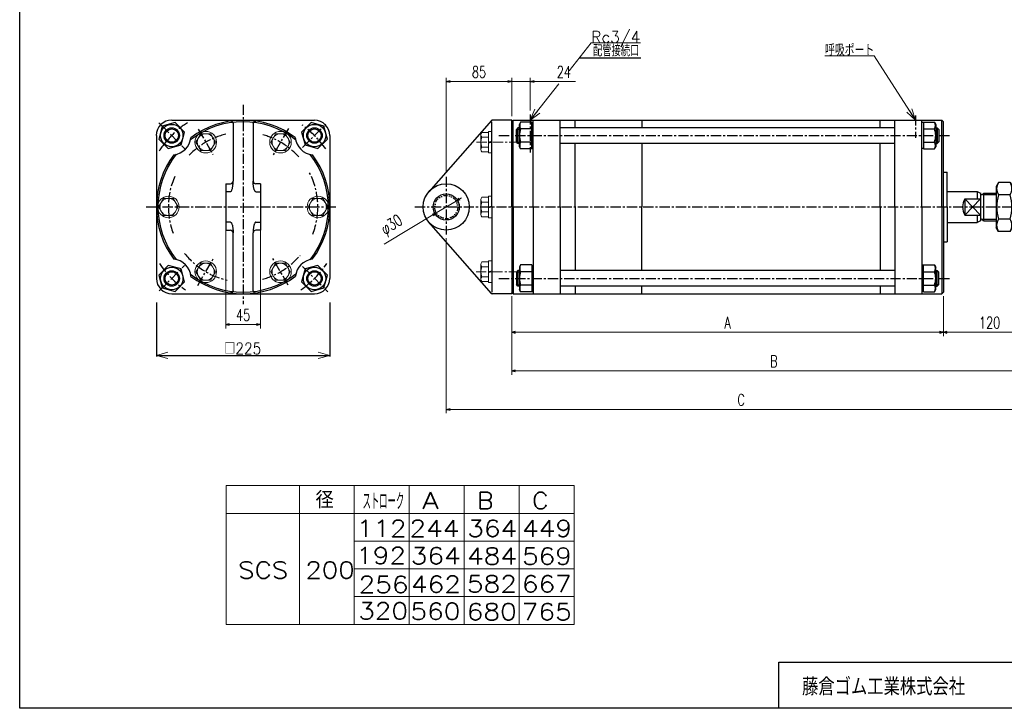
# Model space of a CAD drawing. Header units: millimetres. Extents: x -985 to 985, y -705 to 705.
# Tile 1 of 3: x -985 to 292, y -674 to 219. Entities that reach past the tile are written whole.
import ezdxf
from ezdxf.enums import TextEntityAlignment as Align

# ---------------------------------------------------------------- set-up
doc = ezdxf.new("R2010")
doc.units = ezdxf.units.MM
doc.header["$LTSCALE"] = 0.416667
doc.linetypes.add('CENTER', pattern=[50.8, 31.75, -6.35, 6.35, -6.35])
doc.linetypes.add('DIVIDE', pattern=[31.75, 12.7, -6.35, 0, -6.35, 0, -6.35])
doc.layers.add('ZUWAKU', color=7, linetype='Continuous')
doc.styles.add('dcStyle0', font='txt.shx', dxfattribs={"width": 0.714286, "bigfont": 'bigfont'})
doc.dimstyles.new('DaDimDiametricStyle', dxfattribs={"dimtxt": 15, "dimasz": 5.000003, "dimexe": 1.666667, "dimexo": 1.666667, "dimgap": 5, "dimtad": 3, "dimdsep": 46, "dimtxsty": 'dcStyle0', "dimblk1": 'OPEN30', "dimblk2": 'OPEN30', "dimsah": 1, "dimcen": 0.09, "dimclrd": 4, "dimclre": 4, "dimclrt": 4, "dimadec": 0, "dimazin": 2, "dimtfac": 1, "dimtdec": 4, "dimtmove": 0, "dimatfit": 0, "dimfxl": 1, "dimarcsym": 0})
doc.dimstyles.new('DaDimRotatedStyle', dxfattribs={"dimtxt": 15, "dimasz": 5.000003, "dimexe": 5, "dimexo": 1.666667, "dimgap": 5, "dimtad": 3, "dimdsep": 46, "dimtxsty": 'dcStyle0', "dimblk1": 'OPEN30', "dimblk2": 'OPEN30', "dimsah": 1, "dimcen": 0.09, "dimclrd": 4, "dimclre": 4, "dimclrt": 4, "dimadec": 0, "dimazin": 2, "dimtfac": 1, "dimtdec": 4, "dimtmove": 0, "dimatfit": 0, "dimfxl": 1, "dimarcsym": 0})

# ---------------------------------------------------------------- blocks, each defined once
blk = doc.blocks.new('DC_GROUP_Φ200_3')
at = {"color": 4, "linetype": 'Continuous', "lineweight": 18}
for p, q in [((-807.6, -216.4), (-792.6, -212.3)), ((-792.6, -220.4), (-807.6, -216.4)), ((-807.6, -216.4), (-792.6, -216.4))]:
    blk.add_line(p, q, dxfattribs=at)
blk = doc.blocks.new('DC_GROUP_Φ200_4')
at = {"color": 4, "linetype": 'Continuous', "lineweight": 18}
for p, q in [((-597.6, -212.3), (-582.6, -216.4)), ((-582.6, -216.4), (-597.6, -220.4)), ((-582.6, -216.4), (-597.6, -216.4))]:
    blk.add_line(p, q, dxfattribs=at)
blk = doc.blocks.new('DC_GROUP_Φ200_7')
at = {"color": 4, "linetype": 'Continuous', "lineweight": 18}
for p, q in [((-322.6, 88.6), (-316.5, 102.8)), ((-322.6, 88.6), (-313.4, 100.3)), ((-310.2, 97.9), (-322.6, 88.6))]:
    blk.add_line(p, q, dxfattribs=at)
blk = doc.blocks.new('DC_GROUP_Φ200_8')
at = {"color": 4, "linetype": 'Continuous', "lineweight": 25}
for p, q in [((-800, 81), (-804.5, 64.2)), ((-783.3, 85.4), (-800, 81)), ((-771, 73.2), (-783.3, 85.4)), ((-804.5, 64.2), (-792.2, 52)), ((-775.5, 56.5), (-771, 73.2)), ((-792.2, 52), (-775.5, 56.5))]:
    blk.add_line(p, q, dxfattribs=at)
for radius in [14.5, 10, 8.65]:
    blk.add_circle((-787.7, 68.7), radius, dxfattribs=at)
blk = doc.blocks.new('DC_GROUP_Φ200_9')
at = {"color": 4, "linetype": 'Continuous', "lineweight": 25}
for p, q in [((-598, -99.8), (-614.7, -104.3)), ((-585.8, -112.1), (-598, -99.8)), ((-614.7, -104.3), (-619.2, -121)), ((-590.2, -128.8), (-585.8, -112.1)), ((-619.2, -121), (-607, -133.3)), ((-607, -133.3), (-590.2, -128.8))]:
    blk.add_line(p, q, dxfattribs=at)
for radius in [14.5, 10, 8.65]:
    blk.add_circle((-602.5, -116.6), radius, dxfattribs=at)
blk = doc.blocks.new('DC_GROUP_Φ200_10')
at = {"color": 4, "linetype": 'Continuous', "lineweight": 25}
for p, q in [((-607, 85.4), (-619.2, 73.2)), ((-590.2, 81), (-607, 85.4)), ((-585.8, 64.2), (-590.2, 81)), ((-619.2, 73.2), (-614.7, 56.5)), ((-598, 52), (-585.8, 64.2)), ((-614.7, 56.5), (-598, 52))]:
    blk.add_line(p, q, dxfattribs=at)
for radius in [14.5, 10, 8.65]:
    blk.add_circle((-602.5, 68.7), radius, dxfattribs=at)
blk = doc.blocks.new('DC_GROUP_Φ200_11')
at = {"color": 4, "linetype": 'Continuous', "lineweight": 25}
for p, q in [((-792.2, -99.8), (-804.5, -112.1)), ((-775.5, -104.3), (-792.2, -99.8)), ((-804.5, -112.1), (-800, -128.8)), ((-771, -121), (-775.5, -104.3)), ((-783.3, -133.3), (-771, -121)), ((-800, -128.8), (-783.3, -133.3))]:
    blk.add_line(p, q, dxfattribs=at)
for radius in [14.5, 10, 8.65]:
    blk.add_circle((-787.7, -116.6), radius, dxfattribs=at)
blk = doc.blocks.new('DC_GROUP_Φ200_12')
at = {"color": 4, "linetype": 'Continuous', "lineweight": 25}
for p, q in [((-335.1, -99.1), (-336.7, -101.9)), ((-336.7, -101.9), (-336.7, -130.9)), ((-320.7, -99.1), (-335.1, -99.1)), ((-320.7, -99.1), (-320.7, -133.7)), ((-320.7, -99.5), (-320.7, -133.3)), ((-320.7, -99.5), (-318.6, -99.5)), ((-320.7, -107.8), (-335.1, -107.8)), ((-320.7, -125.1), (-335.1, -125.1)), ((-335.1, -133.7), (-336.7, -130.9)), ((-320.7, -133.7), (-335.1, -133.7)), ((-320.7, -133.3), (-318.6, -133.3))]:
    blk.add_line(p, q, dxfattribs=at)
for centre, radius, start, end in [((-327.6, -103.4), 8.66, 150, 210), ((-312.9, -116.4), 23.8, 158.7017, 201.2983), ((-327.6, -129.4), 8.66, 150, 210)]:
    blk.add_arc(centre, radius, start, end, dxfattribs=at)
blk = doc.blocks.new('DC_GROUP_Φ200_13')
at = {"color": 4, "linetype": 'Continuous', "lineweight": 25}
for p, q in [((187.5, -99.5), (185.4, -99.5)), ((187.5, -133.7), (187.5, -99.1)), ((187.5, -99.1), (201.8, -99.1)), ((187.5, -133.3), (187.5, -99.5)), ((201.8, -99.1), (203.5, -101.9)), ((203.5, -130.9), (203.5, -101.9)), ((187.5, -107.8), (201.8, -107.8)), ((187.5, -125.1), (201.8, -125.1)), ((187.5, -133.3), (185.4, -133.3)), ((187.5, -133.7), (201.8, -133.7)), ((201.8, -133.7), (203.5, -130.9))]:
    blk.add_line(p, q, dxfattribs=at)
for centre, radius, start, end in [((194.3, -103.4), 8.66, 330, 30), ((179.6, -116.4), 23.8, 338.7017, 21.2983), ((194.3, -129.4), 8.66, 330, 30)]:
    blk.add_arc(centre, radius, start, end, dxfattribs=at)
blk = doc.blocks.new('DC_GROUP_Φ200_14')
at = {"color": 4, "linetype": 'Continuous', "lineweight": 25}
for p, q in [((285, 7.8), (281.9, 2.6)), ((281.9, 2.6), (281.9, -50.4)), ((299.9, 7.8), (285, 7.8)), ((299.9, 7.8), (302.9, 2.6)), ((302.9, 2.6), (302.9, -50.4)), ((299.9, -8), (285, -8)), ((285, -55.7), (281.9, -50.4)), ((299.9, -39.8), (285, -39.8)), ((299.9, -55.7), (302.9, -50.4)), ((299.9, -55.7), (285, -55.7))]:
    blk.add_line(p, q, dxfattribs=at)
for centre, radius, start, end in [((296.6, -0.1), 14.1, 145.6111, 214.3889), ((288.3, -0.1), 14.1, 325.6111, 34.3889), ((335.1, -23.9), 52.5, 162.4111, 197.5889), ((249.8, -23.9), 52.5, 342.4111, 17.5889), ((296.6, -47.7), 14.1, 145.6111, 214.3889), ((288.3, -47.7), 14.1, 325.6111, 34.3889)]:
    blk.add_arc(centre, radius, start, end, dxfattribs=at)
blk = doc.blocks.new('DC_GROUP_Φ200_15')
at = {"color": 4, "linetype": 'Continuous', "lineweight": 25}
for p, q in [((-335.1, 85.9), (-336.7, 83.1)), ((-336.7, 54.1), (-336.7, 83.1)), ((-320.7, 85.9), (-335.1, 85.9)), ((-320.7, 77.2), (-335.1, 77.2)), ((-320.7, 51.3), (-320.7, 85.9)), ((-320.7, 51.7), (-320.7, 85.5)), ((-320.7, 85.5), (-318.6, 85.5)), ((-335.1, 51.3), (-336.7, 54.1)), ((-320.7, 59.9), (-335.1, 59.9)), ((-320.7, 51.3), (-335.1, 51.3)), ((-320.7, 51.7), (-318.6, 51.7))]:
    blk.add_line(p, q, dxfattribs=at)
for centre, radius, start, end in [((-312.9, 68.6), 23.8, 158.7017, 201.2983), ((-327.6, 81.6), 8.66, 150, 210), ((-327.6, 55.6), 8.66, 150, 210)]:
    blk.add_arc(centre, radius, start, end, dxfattribs=at)
blk = doc.blocks.new('DC_GROUP_Φ200_16')
at = {"color": 4, "linetype": 'Continuous', "lineweight": 25}
for p, q in [((187.5, 85.5), (185.4, 85.5)), ((187.5, 85.9), (187.5, 51.3)), ((187.5, 85.9), (201.8, 85.9)), ((187.5, 85.5), (187.5, 51.7)), ((187.5, 77.2), (201.8, 77.2)), ((201.8, 85.9), (203.5, 83.1)), ((203.5, 83.1), (203.5, 54.1)), ((187.5, 51.7), (185.4, 51.7)), ((187.5, 59.9), (201.8, 59.9)), ((187.5, 51.3), (201.8, 51.3)), ((201.8, 51.3), (203.5, 54.1))]:
    blk.add_line(p, q, dxfattribs=at)
for centre, radius, start, end in [((194.3, 81.6), 8.66, 330, 30), ((179.6, 68.6), 23.8, 338.7017, 21.2983), ((194.3, 55.6), 8.66, 330, 30)]:
    blk.add_arc(centre, radius, start, end, dxfattribs=at)
blk = doc.blocks.new('DC_GROUP_Φ200_21')
at = {"color": 4, "linetype": 'Continuous', "lineweight": 25}
for p, q in [((-800, 81), (-804.5, 64.2)), ((-783.3, 85.4), (-800, 81)), ((-771, 73.2), (-783.3, 85.4)), ((-804.5, 64.2), (-792.2, 52)), ((-775.5, 56.5), (-771, 73.2)), ((-792.2, 52), (-775.5, 56.5))]:
    blk.add_line(p, q, dxfattribs=at)
for radius in [14.5, 10, 8.65]:
    blk.add_circle((-787.7, 68.7), radius, dxfattribs=at)
blk = doc.blocks.new('DC_GROUP_Φ200_22')
at = {"color": 4, "linetype": 'Continuous', "lineweight": 25}
for p, q in [((-607, 85.4), (-619.2, 73.2)), ((-590.2, 81), (-607, 85.4)), ((-585.8, 64.2), (-590.2, 81)), ((-619.2, 73.2), (-614.7, 56.5)), ((-598, 52), (-585.8, 64.2)), ((-614.7, 56.5), (-598, 52))]:
    blk.add_line(p, q, dxfattribs=at)
for radius in [14.5, 10, 8.65]:
    blk.add_circle((-602.5, 68.7), radius, dxfattribs=at)
blk = doc.blocks.new('DC_GROUP_Φ200_23')
at = {"color": 4, "linetype": 'Continuous', "lineweight": 25}
for p, q in [((-598, -99.8), (-614.7, -104.3)), ((-585.8, -112.1), (-598, -99.8)), ((-614.7, -104.3), (-619.2, -121)), ((-590.2, -128.8), (-585.8, -112.1)), ((-619.2, -121), (-607, -133.3)), ((-607, -133.3), (-590.2, -128.8))]:
    blk.add_line(p, q, dxfattribs=at)
for radius in [14.5, 10, 8.65]:
    blk.add_circle((-602.5, -116.6), radius, dxfattribs=at)
blk = doc.blocks.new('DC_GROUP_Φ200_24')
at = {"color": 4, "linetype": 'Continuous', "lineweight": 25}
for p, q in [((-792.2, -99.8), (-804.5, -112.1)), ((-775.5, -104.3), (-792.2, -99.8)), ((-804.5, -112.1), (-800, -128.8)), ((-771, -121), (-775.5, -104.3)), ((-783.3, -133.3), (-771, -121)), ((-800, -128.8), (-783.3, -133.3))]:
    blk.add_line(p, q, dxfattribs=at)
for radius in [14.5, 10, 8.65]:
    blk.add_circle((-787.7, -116.6), radius, dxfattribs=at)
blk = doc.blocks.new('DC_GROUP_Φ200_56')
at = {"color": 4, "linetype": 'Continuous', "lineweight": 18}
for p, q in [((172.6, 103.4), (177.4, 88.6)), ((177.4, 88.6), (165.9, 99)), ((177.4, 88.6), (169.3, 101.2))]:
    blk.add_line(p, q, dxfattribs=at)
blk = doc.blocks.new('DC_GROUP_Φ200_55')
at = {"color": 4, "linetype": 'Continuous', "lineweight": 13}
for p, q in [((123.8, 172.1), (59.8, 172.1)), ((177.4, 88.6), (123.8, 172.1))]:
    blk.add_line(p, q, dxfattribs=at)
at = {"linetype": 'Continuous'}
blk.add_blockref('DC_GROUP_Φ200_56', (0, 0), dxfattribs=at)
at = {"color": 4, "style": 'dcStyle0', "width": 0.708333}
blk.add_text('呼吸ポート', height=15, dxfattribs=at).set_placement((59.8, 172.1), (123.6, 172.1), align=Align.FIT)
blk = doc.blocks.new('DC_GROUP_Φ200_57')
at = {"color": 4, "linetype": 'Continuous', "lineweight": 25}
for p, q in [((-709.1, -0.1), (-708.9, 0.8)), ((-708.9, 0.8), (-708.8, 1.7)), ((-708.8, 1.7), (-708.6, 2.7)), ((-708.6, 2.7), (-708.4, 3.8)), ((-708.4, 3.8), (-708.3, 4.9)), ((-708.3, 4.9), (-708.2, 6)), ((-708.2, 7.2), (-708.1, 8.4)), ((-708.2, 6), (-708.2, 7.2)), ((-708.1, 8.4), (-708.1, 9.6)), ((-711.6, -4.1), (-711.3, -4.1)), ((-711.3, -4.1), (-711, -3.9)), ((-711, -3.9), (-710.7, -3.6)), ((-710.7, -3.6), (-710.4, -3.3)), ((-710.4, -3.3), (-710.1, -2.8)), ((-710.1, -2.8), (-709.9, -2.3)), ((-709.9, -2.3), (-709.6, -1.6)), ((-709.6, -1.6), (-709.4, -0.9)), ((-709.4, -0.9), (-709.1, -0.1))]:
    blk.add_line(p, q, dxfattribs=at)
blk = doc.blocks.new('DC_GROUP_Φ200_58')
at = {"color": 4, "linetype": 'Continuous', "lineweight": 25}
for p, q in [((-711.4, 87.4), (-711.6, 87.4)), ((-711.1, 87.4), (-711.4, 87.4)), ((-710.8, 87.4), (-711.1, 87.4)), ((-710.6, 87.3), (-710.8, 87.4)), ((-710.3, 87.2), (-710.6, 87.3)), ((-710, 87.1), (-710.3, 87.2)), ((-709.8, 87), (-710, 87.1)), ((-709.6, 86.9), (-709.8, 87)), ((-709.3, 86.7), (-709.6, 86.9)), ((-709.1, 86.6), (-709.3, 86.7)), ((-708.9, 86.4), (-709.1, 86.6)), ((-708.8, 86.1), (-708.9, 86.4)), ((-708.6, 85.9), (-708.8, 86.1)), ((-708.5, 85.7), (-708.6, 85.9)), ((-708.3, 85.4), (-708.5, 85.7)), ((-708.2, 85.1), (-708.3, 85.4)), ((-708.2, 84.9), (-708.2, 85.1)), ((-708.1, 84.6), (-708.2, 84.9))]:
    blk.add_line(p, q, dxfattribs=at)
blk = doc.blocks.new('DC_GROUP_Φ200_59')
at = {"color": 4, "linetype": 'Continuous', "lineweight": 25}
for p, q in [((-711.6, -43.7), (-711.3, -43.8)), ((-711.3, -43.8), (-711, -43.9)), ((-711, -43.9), (-710.7, -44.2)), ((-710.7, -44.2), (-710.4, -44.6)), ((-710.4, -44.6), (-710.1, -45)), ((-710.1, -45), (-709.9, -45.6)), ((-709.9, -45.6), (-709.6, -46.2)), ((-709.6, -46.2), (-709.4, -46.9)), ((-709.4, -46.9), (-709.1, -47.7)), ((-709.1, -47.7), (-708.9, -48.6)), ((-708.9, -48.6), (-708.8, -49.6)), ((-708.8, -49.6), (-708.6, -50.6)), ((-708.6, -50.6), (-708.4, -51.6)), ((-708.4, -51.6), (-708.3, -52.7)), ((-708.3, -52.7), (-708.2, -53.9)), ((-708.2, -53.9), (-708.2, -55)), ((-708.2, -55), (-708.1, -56.2)), ((-708.1, -56.2), (-708.1, -57.4))]:
    blk.add_line(p, q, dxfattribs=at)
blk = doc.blocks.new('DC_GROUP_Φ200_60')
at = {"color": 4, "linetype": 'Continuous', "lineweight": 25}
for p, q in [((-711.4, -135.2), (-711.6, -135.2)), ((-711.1, -135.2), (-711.4, -135.2)), ((-710.8, -135.2), (-711.1, -135.2)), ((-710.6, -135.2), (-710.8, -135.2)), ((-710.3, -135.1), (-710.6, -135.2)), ((-710, -135), (-710.3, -135.1)), ((-709.8, -134.9), (-710, -135)), ((-709.6, -134.7), (-709.8, -134.9)), ((-709.3, -134.6), (-709.6, -134.7)), ((-709.1, -134.4), (-709.3, -134.6)), ((-708.9, -134.2), (-709.1, -134.4)), ((-708.8, -134), (-708.9, -134.2)), ((-708.6, -133.8), (-708.8, -134)), ((-708.5, -133.5), (-708.6, -133.8)), ((-708.3, -133.3), (-708.5, -133.5)), ((-708.2, -133), (-708.3, -133.3)), ((-708.1, -132.4), (-708.2, -132.7)), ((-708.2, -132.7), (-708.2, -133))]:
    blk.add_line(p, q, dxfattribs=at)
blk = doc.blocks.new('DC_GROUP_Φ200_61')
at = {"color": 4, "linetype": 'Continuous', "lineweight": 25}
for p, q in [((-682.1, 8.4), (-682.1, 9.6)), ((-682.1, 7.2), (-682.1, 8.4)), ((-682, 6), (-682.1, 7.2)), ((-681.9, 4.9), (-682, 6)), ((-681.8, 3.8), (-681.9, 4.9)), ((-681.6, 2.7), (-681.8, 3.8)), ((-681.5, 1.7), (-681.6, 2.7)), ((-681.3, 0.8), (-681.5, 1.7)), ((-681.1, -0.1), (-681.3, 0.8)), ((-680.9, -0.9), (-681.1, -0.1)), ((-680.6, -1.6), (-680.9, -0.9)), ((-680.4, -2.3), (-680.6, -1.6)), ((-680.1, -2.8), (-680.4, -2.3)), ((-679.8, -3.3), (-680.1, -2.8)), ((-679.5, -3.6), (-679.8, -3.3)), ((-679.2, -3.9), (-679.5, -3.6)), ((-678.9, -4.1), (-679.2, -3.9)), ((-678.6, -4.1), (-678.9, -4.1))]:
    blk.add_line(p, q, dxfattribs=at)
blk = doc.blocks.new('DC_GROUP_Φ200_62')
at = {"color": 4, "linetype": 'Continuous', "lineweight": 25}
for p, q in [((-682.1, 84.9), (-682, 85.1)), ((-682.1, 84.6), (-682.1, 84.9)), ((-682, 85.1), (-681.9, 85.4)), ((-681.9, 85.4), (-681.8, 85.7)), ((-681.8, 85.7), (-681.6, 85.9)), ((-681.6, 85.9), (-681.5, 86.1)), ((-681.5, 86.1), (-681.3, 86.4)), ((-681.3, 86.4), (-681.1, 86.6)), ((-681.1, 86.6), (-680.9, 86.7)), ((-680.9, 86.7), (-680.7, 86.9)), ((-680.7, 86.9), (-680.4, 87)), ((-680.4, 87), (-680.2, 87.1)), ((-680.2, 87.1), (-679.9, 87.2)), ((-679.9, 87.2), (-679.7, 87.3)), ((-679.7, 87.3), (-679.4, 87.4)), ((-679.4, 87.4), (-679.2, 87.4)), ((-679.2, 87.4), (-678.9, 87.4)), ((-678.9, 87.4), (-678.6, 87.4))]:
    blk.add_line(p, q, dxfattribs=at)
blk = doc.blocks.new('DC_GROUP_Φ200_63')
at = {"color": 4, "linetype": 'Continuous', "lineweight": 25}
for p, q in [((-681.6, -50.6), (-681.8, -51.6)), ((-681.5, -49.6), (-681.6, -50.6)), ((-681.3, -48.6), (-681.5, -49.6)), ((-681.1, -47.7), (-681.3, -48.6)), ((-680.9, -46.9), (-681.1, -47.7)), ((-680.6, -46.2), (-680.9, -46.9)), ((-680.4, -45.6), (-680.6, -46.2)), ((-680.1, -45), (-680.4, -45.6)), ((-679.8, -44.6), (-680.1, -45)), ((-679.5, -44.2), (-679.8, -44.6)), ((-679.2, -43.9), (-679.5, -44.2)), ((-678.9, -43.8), (-679.2, -43.9)), ((-678.6, -43.7), (-678.9, -43.8)), ((-682, -53.9), (-682.1, -55)), ((-682.1, -55), (-682.1, -56.2)), ((-682.1, -56.2), (-682.1, -57.4)), ((-681.9, -52.7), (-682, -53.9)), ((-681.8, -51.6), (-681.9, -52.7))]:
    blk.add_line(p, q, dxfattribs=at)
blk = doc.blocks.new('DC_GROUP_Φ200_64')
at = {"color": 4, "linetype": 'Continuous', "lineweight": 25}
for p, q in [((-682.1, -132.4), (-682.1, -132.7)), ((-682.1, -132.7), (-682, -133)), ((-682, -133), (-681.9, -133.3)), ((-681.9, -133.3), (-681.8, -133.5)), ((-681.8, -133.5), (-681.6, -133.8)), ((-681.6, -133.8), (-681.5, -134)), ((-681.5, -134), (-681.3, -134.2)), ((-681.3, -134.2), (-681.1, -134.4)), ((-681.1, -134.4), (-680.9, -134.6)), ((-680.9, -134.6), (-680.7, -134.7)), ((-680.7, -134.7), (-680.4, -134.9)), ((-680.4, -134.9), (-680.2, -135)), ((-680.2, -135), (-679.9, -135.1)), ((-679.9, -135.1), (-679.7, -135.2)), ((-679.7, -135.2), (-679.4, -135.2)), ((-679.4, -135.2), (-679.2, -135.2)), ((-679.2, -135.2), (-678.9, -135.2)), ((-678.9, -135.2), (-678.6, -135.2))]:
    blk.add_line(p, q, dxfattribs=at)
blk = doc.blocks.new('DC_GROUP_Φ200_65')
at = {"color": 4, "linetype": 'Continuous', "lineweight": 13}
for p, q in [((-750, 71.1), (-756.3, 60.1)), ((-737.3, 71.1), (-750, 71.1)), ((-730.9, 60.1), (-737.3, 71.1)), ((-756.3, 60.1), (-750, 49.1)), ((-737.3, 49.1), (-730.9, 60.1)), ((-750, 49.1), (-737.3, 49.1))]:
    blk.add_line(p, q, dxfattribs=at)
for radius in [14, 11]:
    blk.add_circle((-743.6, 60.1), radius, dxfattribs=at)
blk = doc.blocks.new('DC_GROUP_Φ200_66')
at = {"color": 4, "linetype": 'Continuous', "lineweight": 13}
for p, q in [((-798.5, -12.9), (-804.8, -23.9)), ((-804.8, -23.9), (-798.5, -34.9)), ((-785.8, -12.9), (-798.5, -12.9)), ((-779.4, -23.9), (-785.8, -12.9)), ((-785.8, -34.9), (-779.4, -23.9)), ((-798.5, -34.9), (-785.8, -34.9))]:
    blk.add_line(p, q, dxfattribs=at)
for radius in [14, 11]:
    blk.add_circle((-792.1, -23.9), radius, dxfattribs=at)
blk = doc.blocks.new('DC_GROUP_Φ200_67')
at = {"color": 4, "linetype": 'Continuous', "lineweight": 13}
for p, q in [((-604.5, -12.9), (-610.8, -23.9)), ((-610.8, -23.9), (-604.5, -34.9)), ((-591.8, -12.9), (-604.5, -12.9)), ((-585.4, -23.9), (-591.8, -12.9)), ((-591.8, -34.9), (-585.4, -23.9)), ((-604.5, -34.9), (-591.8, -34.9))]:
    blk.add_line(p, q, dxfattribs=at)
for radius in [14, 11]:
    blk.add_circle((-598.1, -23.9), radius, dxfattribs=at)
blk = doc.blocks.new('DC_GROUP_Φ200_68')
at = {"color": 4, "linetype": 'Continuous', "lineweight": 13}
for p, q in [((-653, 71.1), (-659.3, 60.1)), ((-640.3, 71.1), (-653, 71.1)), ((-633.9, 60.1), (-640.3, 71.1)), ((-659.3, 60.1), (-653, 49.1)), ((-640.3, 49.1), (-633.9, 60.1)), ((-653, 49.1), (-640.3, 49.1))]:
    blk.add_line(p, q, dxfattribs=at)
for radius in [14, 11]:
    blk.add_circle((-646.6, 60.1), radius, dxfattribs=at)
blk = doc.blocks.new('DC_GROUP_Φ200_69')
at = {"color": 4, "linetype": 'Continuous', "lineweight": 13}
for p, q in [((-750, -96.9), (-756.3, -107.9)), ((-737.3, -96.9), (-750, -96.9)), ((-730.9, -107.9), (-737.3, -96.9)), ((-756.3, -107.9), (-750, -118.9)), ((-737.3, -118.9), (-730.9, -107.9)), ((-750, -118.9), (-737.3, -118.9))]:
    blk.add_line(p, q, dxfattribs=at)
for radius in [14, 11]:
    blk.add_circle((-743.6, -107.9), radius, dxfattribs=at)
blk = doc.blocks.new('DC_GROUP_Φ200_70')
at = {"color": 4, "linetype": 'Continuous', "lineweight": 13}
for p, q in [((-653, -96.9), (-659.3, -107.9)), ((-640.3, -96.9), (-653, -96.9)), ((-633.9, -107.9), (-640.3, -96.9)), ((-659.3, -107.9), (-653, -118.9)), ((-640.3, -118.9), (-633.9, -107.9)), ((-653, -118.9), (-640.3, -118.9))]:
    blk.add_line(p, q, dxfattribs=at)
for radius in [14, 11]:
    blk.add_circle((-646.6, -107.9), radius, dxfattribs=at)
blk = doc.blocks.new('DC_GROUP_Φ200_71')
at = {"color": 4, "linetype": 'Continuous', "lineweight": 13}
for p, q in [((-376.6, -11.2), (-385.4, -11.2)), ((-372.6, -9.9), (-376.6, -9.9)), ((-376.6, -9.9), (-376.6, -37.9)), ((-372.6, -9.9), (-372.6, -37.9)), ((-386.6, -14.4), (-386.6, -33.5)), ((-376.6, -17.6), (-385.4, -17.6)), ((-376.6, -23.9), (-372.6, -22.9)), ((-376.6, -25), (-372.6, -23.9)), ((-376.6, -30.3), (-385.4, -30.3)), ((-376.6, -36.6), (-385.4, -36.6)), ((-372.6, -37.9), (-376.6, -37.9))]:
    blk.add_line(p, q, dxfattribs=at)
for centre, radius, start, end in [((-382, -14.4), 4.6, 136.3665, 223.6335), ((-370.1, -23.9), 16.5, 157.363, 202.637), ((-382, -33.5), 4.6, 136.3665, 223.6335)]:
    blk.add_arc(centre, radius, start, end, dxfattribs=at)
blk = doc.blocks.new('DC_GROUP_Φ200_72')
at = {"color": 4, "linetype": 'Continuous', "lineweight": 13}
for p, q in [((-386.6, -98.4), (-386.6, -117.5)), ((-376.6, -95.2), (-385.4, -95.2)), ((-376.6, -101.6), (-385.4, -101.6)), ((-372.6, -93.9), (-376.6, -93.9)), ((-376.6, -93.9), (-376.6, -121.9)), ((-372.6, -93.9), (-372.6, -121.9)), ((-376.6, -114.3), (-385.4, -114.3)), ((-376.6, -107.9), (-372.6, -106.9)), ((-376.6, -109), (-372.6, -107.9)), ((-376.6, -120.6), (-385.4, -120.6)), ((-372.6, -121.9), (-376.6, -121.9))]:
    blk.add_line(p, q, dxfattribs=at)
for centre, radius, start, end in [((-382, -98.4), 4.6, 136.3665, 223.6335), ((-370.1, -107.9), 16.5, 157.363, 202.637), ((-382, -117.5), 4.6, 136.3665, 223.6335)]:
    blk.add_arc(centre, radius, start, end, dxfattribs=at)
blk = doc.blocks.new('DC_GROUP_Φ200_73')
at = {"color": 4, "linetype": 'Continuous', "lineweight": 13}
for p, q in [((-386.6, 69.6), (-386.6, 50.6)), ((-376.6, 72.8), (-385.4, 72.8)), ((-376.6, 66.4), (-385.4, 66.4)), ((-372.6, 74.1), (-376.6, 74.1)), ((-376.6, 74.1), (-376.6, 46.1)), ((-372.6, 74.1), (-372.6, 46.1)), ((-376.6, 53.7), (-385.4, 53.7)), ((-376.6, 60.1), (-372.6, 61.2)), ((-376.6, 59), (-372.6, 60.1)), ((-376.6, 47.4), (-385.4, 47.4)), ((-372.6, 46.1), (-376.6, 46.1))]:
    blk.add_line(p, q, dxfattribs=at)
for centre, radius, start, end in [((-382, 69.6), 4.6, 136.3665, 223.6335), ((-370.1, 60.1), 16.5, 157.363, 202.637), ((-382, 50.6), 4.6, 136.3665, 223.6335)]:
    blk.add_arc(centre, radius, start, end, dxfattribs=at)
blk = doc.blocks.new('_OPEN30')
at = {"color": 0, "linetype": 'ByBlock', "lineweight": -2}
for p, q in [((-1, 0.267949), (0, 0)), ((0, 0), (-1, -0.267949)), ((0, 0), (-1, 0))]:
    blk.add_line(p, q, dxfattribs=at)
blk = doc.blocks.new('*D79')
at = {"color": 4, "linetype": 'Continuous', "lineweight": 13}
for p, q in [((-346.6, -139.4), (-346.6, -191.4)), ((213.4, -139.4), (213.4, -191.4)), ((-346.6, -186.4), (213.4, -186.4))]:
    blk.add_line(p, q, dxfattribs=at)
at = {"color": 4, "xscale": 5.000004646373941, "yscale": 4.999982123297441}
for p, rotation in [((-346.6, -186.4), 180), ((213.4, -186.4), 360)]:
    blk.add_blockref('_OPEN30', p, dxfattribs=dict(at, rotation=rotation))
at = {"color": 4, "insert": (-66.6, -181.4), "char_height": 15, "width": 32.812, "attachment_point": 8, "style": 'dcStyle0'}
blk.add_mtext('\\T1.00;A', dxfattribs=at)
blk = doc.blocks.new('*D80')
at = {"color": 4, "linetype": 'Continuous', "lineweight": 13}
for p, q in [((333.4, -43.9), (333.4, -191.4)), ((213.4, -139.4), (213.4, -191.4)), ((213.4, -186.4), (333.4, -186.4))]:
    blk.add_line(p, q, dxfattribs=at)
at = {"color": 4, "xscale": 5.000004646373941, "yscale": 4.999982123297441}
for p, rotation in [((213.4, -186.4), 180), ((333.4, -186.4), 360)]:
    blk.add_blockref('_OPEN30', p, dxfattribs=dict(at, rotation=rotation))
at = {"color": 4, "insert": (273.4, -181.4), "char_height": 15, "width": 60.938, "attachment_point": 8, "style": 'dcStyle0'}
blk.add_mtext('\\T1.00;120', dxfattribs=at)
blk = doc.blocks.new('*D81')
at = {"color": 4, "linetype": 'Continuous', "lineweight": 13}
for p, q in [((333.4, -43.9), (333.4, -241.4)), ((-346.6, -139.4), (-346.6, -241.4)), ((-346.6, -236.4), (333.4, -236.4))]:
    blk.add_line(p, q, dxfattribs=at)
at = {"color": 4, "xscale": 5.000004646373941, "yscale": 4.999982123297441}
for p, rotation in [((-346.6, -236.4), 180), ((333.4, -236.4), 360)]:
    blk.add_blockref('_OPEN30', p, dxfattribs=dict(at, rotation=rotation))
at = {"color": 4, "insert": (-6.6, -231.4), "char_height": 15, "width": 32.812, "attachment_point": 8, "style": 'dcStyle0'}
blk.add_mtext('\\T1.00;B', dxfattribs=at)
blk = doc.blocks.new('*D82')
at = {"color": 4, "linetype": 'Continuous', "lineweight": 13}
for p, q in [((-717.6, -48.9), (-717.6, -181.4)), ((-672.6, -48.9), (-672.6, -181.4)), ((-717.6, -176.4), (-672.6, -176.4))]:
    blk.add_line(p, q, dxfattribs=at)
at = {"color": 4, "xscale": 5.000004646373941, "yscale": 4.999982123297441}
for p, rotation in [((-717.6, -176.4), 180), ((-672.6, -176.4), 360)]:
    blk.add_blockref('_OPEN30', p, dxfattribs=dict(at, rotation=rotation))
at = {"color": 4, "insert": (-695.1, -171.4), "char_height": 15, "width": 46.875, "attachment_point": 8, "style": 'dcStyle0'}
blk.add_mtext('\\T1.00;45', dxfattribs=at)
blk = doc.blocks.new('*D83')
at = {"color": 4, "linetype": 'Continuous', "lineweight": 13}
for p, q in [((-411.6, -11.9), (-418.8, -16.2)), ((-418.8, -16.2), (-444.5, -31.6)), ((-512.1, -72.2), (-444.5, -31.6))]:
    blk.add_line(p, q, dxfattribs=at)
at = {"color": 4, "xscale": 5.000004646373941, "yscale": 4.999982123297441}
for p, rotation in [((-418.8, -16.2), 210.956535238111), ((-444.5, -31.6), 30.95653523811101)]:
    blk.add_blockref('_OPEN30', p, dxfattribs=dict(at, rotation=rotation))
at = {"color": 4, "insert": (-484.3, -49.7), "char_height": 15, "width": 60.938, "attachment_point": 9, "rotation": 30.9565, "style": 'dcStyle0'}
blk.add_mtext('\\T1.00;φ30', dxfattribs=at)
blk = doc.blocks.new('*D84')
at = {"color": 4, "linetype": 'Continuous', "lineweight": 13}
for p, q in [((333.4, -43.9), (333.4, -291.4)), ((-431.6, -64.4), (-431.6, -291.4)), ((-431.6, -286.4), (333.4, -286.4))]:
    blk.add_line(p, q, dxfattribs=at)
at = {"color": 4, "xscale": 5.000004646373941, "yscale": 4.999982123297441}
for p, rotation in [((-431.6, -286.4), 180), ((333.4, -286.4), 360)]:
    blk.add_blockref('_OPEN30', p, dxfattribs=dict(at, rotation=rotation))
at = {"color": 4, "insert": (-49.1, -281.4), "char_height": 15, "width": 32.812, "attachment_point": 8, "style": 'dcStyle0'}
blk.add_mtext('\\T1.00;C', dxfattribs=at)
blk = doc.blocks.new('*D85')
at = {"color": 4, "linetype": 'Continuous', "lineweight": 13}
for p, q in [((-431.6, 20.3), (-431.6, 143.6)), ((-346.6, 93.6), (-346.6, 143.6)), ((-431.6, 138.6), (-346.6, 138.6))]:
    blk.add_line(p, q, dxfattribs=at)
at = {"color": 4, "xscale": 5.000004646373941, "yscale": 4.999982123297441}
for p, rotation in [((-431.6, 138.6), 180), ((-346.6, 138.6), 360)]:
    blk.add_blockref('_OPEN30', p, dxfattribs=dict(at, rotation=rotation))
at = {"color": 4, "insert": (-389.1, 143.6), "char_height": 15, "width": 46.875, "attachment_point": 8, "style": 'dcStyle0'}
blk.add_mtext('\\T1.00;85', dxfattribs=at)
blk = doc.blocks.new('*D86')
at = {"color": 4, "linetype": 'Continuous', "lineweight": 13}
for p, q in [((-346.6, 93.6), (-346.6, 143.6)), ((-322.6, 101.1), (-322.6, 143.6)), ((-355, 138.6), (-346.6, 138.6)), ((-322.6, 138.6), (-346.6, 138.6)), ((-264, 138.6), (-322.6, 138.6))]:
    blk.add_line(p, q, dxfattribs=at)
at = {"color": 4, "xscale": 5.000004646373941, "yscale": 4.999982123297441}
for p, rotation in [((-346.6, 138.6), 360), ((-322.6, 138.6), 180)]:
    blk.add_blockref('_OPEN30', p, dxfattribs=dict(at, rotation=rotation))
at = {"color": 4, "insert": (-288.2, 143.6), "char_height": 15, "width": 46.875, "attachment_point": 7, "style": 'dcStyle0'}
blk.add_mtext('\\T1.00;24', dxfattribs=at)

msp = doc.modelspace()

# ---------------------------------------------------------------- linework, layer by layer
at = {"color": 4, "linetype": 'Continuous', "lineweight": 13}
for p, q in [((-272.215, 152.449), (-243.512, 188.803)), ((-243.512, 188.803), (-179.512, 188.803)), ((-322.647, 88.576), (-285.511, 135.61)), ((-717.299, -385.049), (-265.83, -385.049)), ((-717.299, -385.049), (-717.299, -565.049)), ((-622.188, -385.049), (-622.188, -565.049)), ((-550.917, -385.049), (-550.917, -565.049)), ((-479.645, -385.049), (-479.645, -565.049)), ((-408.373, -385.049), (-408.373, -565.049)), ((-337.101, -385.049), (-337.101, -565.049)), ((-265.83, -385.049), (-265.83, -565.049)), ((-717.299, -421.049), (-265.83, -421.049)), ((-550.917, -457.049), (-265.83, -457.049)), ((-550.748, -493.049), (-265.83, -493.049)), ((-550.917, -529.049), (-265.83, -529.049)), ((-717.299, -565.049), (-265.83, -565.049))]:
    msp.add_line(p, q, dxfattribs=at)
at = {"color": 4, "linetype": 'Continuous', "lineweight": 25}
for p, q in [((-178.927, 168.813), (-259.295, 168.813)), ((-787.748, 88.576), (-602.617, 88.576)), ((-708.117, 84.597), (-708.117, 9.576)), ((-682.117, 84.597), (-682.117, 9.576)), ((-372.945, 88.236), (-454.173, -4.11)), ((-372.647, -23.924), (-372.647, 86.576)), ((-346.647, 88.576), (-372.194, 88.576)), ((-344.647, 88.576), (-346.647, 86.576)), ((-346.647, -23.924), (-346.647, 88.576)), ((-346.647, -23.924), (-346.647, 86.576)), ((-344.647, 88.576), (211.353, 88.576)), ((-344.647, -23.924), (-344.647, 88.576)), ((-338.647, 78.576), (-340.647, 76.576)), ((-340.247, 76.976), (-336.747, 76.976)), ((-336.747, 78.576), (-338.647, 78.576)), ((-338.647, 58.576), (-338.647, 78.576)), ((-318.647, -23.924), (-318.647, 88.576)), ((-283.647, -23.924), (-283.647, 88.576)), ((150.353, 78.576), (-283.647, 78.576)), ((-264.547, 78.576), (-264.547, 88.576)), ((-177.647, 88.576), (-177.647, 78.576)), ((131.253, 78.576), (131.253, 88.576)), ((150.353, -23.924), (150.353, 88.576)), ((185.353, -23.924), (185.353, 88.576)), ((203.453, 78.576), (205.353, 78.576)), ((206.953, 76.976), (203.453, 76.976)), ((205.353, 78.576), (207.353, 76.576)), ((205.353, 78.576), (205.353, 58.576)), ((211.353, 88.576), (213.353, 86.576)), ((211.353, -23.924), (211.353, 88.576)), ((213.353, -23.924), (213.353, 86.576)), ((-807.617, 68.707), (-807.617, -116.424)), ((-582.617, 68.576), (-582.617, -116.424)), ((-340.647, 60.576), (-340.647, 76.576)), ((207.353, 76.576), (207.353, 60.576)), ((-338.647, 58.576), (-340.647, 60.576)), ((-340.247, 60.176), (-336.747, 60.176)), ((-336.747, 58.576), (-338.647, 58.576)), ((150.353, 58.576), (-283.647, 58.576)), ((-264.547, -23.924), (-264.547, 58.576)), ((-177.647, 58.576), (-177.647, -23.924)), ((131.253, -23.924), (131.253, 58.576)), ((206.953, 60.176), (203.453, 60.176)), ((203.453, 58.576), (205.353, 58.576)), ((205.353, 58.576), (207.353, 60.576)), ((213.353, 21.076), (218.353, 21.076)), ((218.353, -23.924), (218.353, 21.076)), ((-717.617, 6.076), (-717.617, -53.924)), ((-717.617, 6.076), (-711.617, 6.076)), ((-672.617, 6.076), (-678.617, 6.076)), ((-672.617, 6.076), (-672.617, -53.924)), ((-711.617, -4.11), (-717.617, -4.11)), ((-678.617, -4.11), (-672.617, -4.11)), ((218.353, -3.924), (257.353, -3.924)), ((257.353, -3.924), (257.353, -13.324)), ((257.353, -3.924), (261.363, -5.794)), ((261.353, -5.813), (261.353, -42.059)), ((265.353, -5.924), (281.932, -5.924)), ((265.353, -5.924), (265.353, -41.924)), ((265.353, -7.924), (281.932, -7.924)), ((-372.647, -23.924), (-372.647, -134.424)), ((-346.647, -23.924), (-346.647, -134.424)), ((-346.647, -23.924), (-346.647, -136.424)), ((-344.647, -23.924), (-344.647, -136.424)), ((-318.647, -23.924), (-318.647, -136.424)), ((-283.647, -23.924), (-283.647, -136.424)), ((-264.547, -23.924), (-264.547, -106.424)), ((-177.647, -106.424), (-177.647, -23.924)), ((131.253, -23.924), (131.253, -106.424)), ((150.353, -23.924), (150.353, -136.424)), ((185.353, -23.924), (185.353, -136.424)), ((211.353, -23.924), (211.353, -136.424)), ((213.353, -23.924), (213.353, -134.424)), ((218.353, -23.924), (218.353, -68.924)), ((241.353, -13.324), (241.353, -34.524)), ((241.353, -13.324), (261.353, -13.324)), ((241.353, -13.324), (261.353, -34.524)), ((261.353, -13.324), (241.353, -34.524)), ((241.353, -34.524), (261.353, -34.524)), ((257.353, -34.524), (257.353, -43.924)), ((-711.617, -43.738), (-717.617, -43.738)), ((-678.617, -43.738), (-672.617, -43.738)), ((-372.945, -136.084), (-454.173, -43.738)), ((218.353, -43.924), (257.353, -43.924)), ((261.353, -42.059), (257.353, -43.924)), ((265.353, -39.924), (281.932, -39.924)), ((265.353, -41.924), (281.932, -41.924)), ((-717.617, -53.924), (-711.617, -53.924)), ((-708.117, -132.445), (-708.117, -57.424)), ((-682.117, -132.445), (-682.117, -57.424)), ((-672.617, -53.924), (-678.617, -53.924)), ((213.353, -68.924), (218.353, -68.924)), ((-338.647, -106.424), (-340.647, -108.424)), ((-340.647, -108.424), (-340.647, -124.424)), ((-340.247, -108.024), (-336.747, -108.024)), ((-336.747, -106.424), (-338.647, -106.424)), ((-338.647, -106.424), (-338.647, -126.424)), ((150.353, -106.424), (-283.647, -106.424)), ((203.453, -106.424), (205.353, -106.424)), ((206.953, -108.024), (203.453, -108.024)), ((205.353, -106.424), (207.353, -108.424)), ((205.353, -126.424), (205.353, -106.424)), ((207.353, -124.424), (207.353, -108.424)), ((-338.647, -126.424), (-340.647, -124.424)), ((-340.247, -124.824), (-336.747, -124.824)), ((-336.747, -126.424), (-338.647, -126.424)), ((150.353, -126.424), (-283.647, -126.424)), ((-264.547, -126.424), (-264.547, -136.424)), ((-177.647, -136.424), (-177.647, -126.424)), ((131.253, -126.424), (131.253, -136.424)), ((206.953, -124.824), (203.453, -124.824)), ((203.453, -126.424), (205.353, -126.424)), ((205.353, -126.424), (207.353, -124.424)), ((-787.617, -136.424), (-602.617, -136.424)), ((-346.647, -136.424), (-372.194, -136.424)), ((-344.647, -136.424), (-346.647, -134.424)), ((-344.647, -136.424), (211.353, -136.424)), ((211.353, -136.424), (213.353, -134.424)), ((-807.617, -147.624), (-807.617, -217.559)), ((-582.617, -147.624), (-582.617, -217.559)), ((-807.617, -216.359), (-582.617, -216.359))]:
    msp.add_line(p, q, dxfattribs=at)
at = {"color": 4, "linetype": 'CENTER', "lineweight": 25}
for p, q in [((-695.117, 108.561), (-695.117, -149.812)), ((-695.117, 108.561), (-695.117, -149.812)), ((-322.647, 96.102), (-322.647, 46.51)), ((177.353, 94.859), (177.353, 65.601)), ((-804.398, 85.356), (-770.144, 51.103)), ((-753.34, 76.92), (-734.352, 44.032)), ((-636.398, 77.782), (-656.194, 43.493)), ((-618.198, 52.995), (-587.713, 83.481)), ((-363.292, 68.576), (221.544, 68.576)), ((-431.647, 15.302), (-431.647, -59.415)), ((-820.84, -23.924), (-573.428, -23.924)), ((-472.367, -23.924), (343.389, -23.924)), ((-804.01, -132.816), (-770.978, -99.785)), ((-753.87, -125.686), (-733.508, -90.418)), ((-636.722, -125.068), (-656.655, -90.543)), ((-618.043, -100.998), (-585.078, -133.964)), ((-363.292, -116.424), (221.544, -116.424))]:
    msp.add_line(p, q, dxfattribs=at)
at = {"color": 4, "linetype": 'CENTER', "lineweight": 13}
for p, q in [((-392.156, 60.08), (-335.118, 60.08)), ((-392.827, -107.928), (-335.118, -107.928))]:
    msp.add_line(p, q, dxfattribs=at)
at = {"color": 4, "linetype": 'Continuous', "lineweight": 25}
for radius in [30, 17]:
    msp.add_circle((-431.647, -23.924), radius, dxfattribs=at)
at = {"color": 4, "linetype": 'DIVIDE', "lineweight": 25}
msp.add_circle((-431.647, -23.924), 15, dxfattribs=at)
at = {"color": 4, "linetype": 'Continuous', "lineweight": 25}
for centre, radius, start, end in [((-787.748, 68.707), 20, 90, 180), ((-695.117, -23.924), 110.5, 51.948087, 128.181732), ((-695.117, -23.924), 112.5, 53.043616, 127.057453), ((-602.617, 68.576), 20, 0, 90), ((-372.194, 87.576), 1, 90, 138.665471), ((-787.748, 68.707), 25, 276.551551, 353.448449), ((-602.617, 68.576), 25, 185.974146, 264.025854), ((-695.117, -23.924), 112.5, 142.942547, 216.956384), ((-695.117, -23.924), 110.5, 141.818268, 218.051913), ((-695.117, -23.924), 110.5, 321.818268, 38.051913), ((-695.117, -23.924), 112.5, 322.942547, 36.956384), ((-711.617, 9.576), 3.5, 270, 0), ((-678.617, 9.576), 3.5, 180, 270), ((263.353, -5.924), 2, 176.195233, 0), ((258.313, -23.924), 20, 147.994545, 212.005455), ((263.353, -41.924), 2, 0, 180), ((-711.617, -57.424), 3.5, 0, 90), ((-678.617, -57.424), 3.5, 90, 180), ((-787.617, -116.424), 25, 5.974146, 84.025854), ((-602.486, -116.555), 25, 96.551551, 173.448449), ((-695.117, -23.924), 110.5, 231.948087, 308.181732), ((-695.117, -23.924), 112.5, 233.043616, 307.057453), ((-787.617, -116.424), 20, 180, 270), ((-602.617, -116.424), 20, 270, 0), ((-372.194, -135.424), 1, 221.334529, 270)]:
    msp.add_arc(centre, radius, start, end, dxfattribs=at)
at = {"color": 4, "linetype": 'CENTER', "lineweight": 25}
for radius, start, end in [(131, 123.455708, 146.372638), (131, 35.085664, 54.174901), (97, 103.443524, 137.474276), (97, 41.987386, 75.889473), (97, 156.021073, 200.58962), (97, 338.742964, 27.316219), (97, 218.558128, 257.768109), (97, 285.050468, 319.644418), (131, 214.072543, 235.205011), (131, 304.858897, 326.057435)]:
    msp.add_arc((-695.117, -23.924), radius, start, end, dxfattribs=at)
at = {"layer": 'ZUWAKU', "color": 5, "linetype": 'Continuous', "lineweight": 25}
for p, q in [((-985, -673.75), (-985, 705)), ((985, -673.75), (-985, -673.75))]:
    msp.add_line(p, q, dxfattribs=at)
at = {"layer": 'ZUWAKU', "color": 4, "linetype": 'Continuous', "lineweight": 25}
for p, q in [((0, -613.75), (955, -613.75)), ((0, -673.75), (0, -613.75))]:
    msp.add_line(p, q, dxfattribs=at)

# ---------------------------------------------------------------- block references
at = {"linetype": 'Continuous'}
for name in ['DC_GROUP_Φ200_55', 'DC_GROUP_Φ200_7', 'DC_GROUP_Φ200_8', 'DC_GROUP_Φ200_21', 'DC_GROUP_Φ200_58', 'DC_GROUP_Φ200_62', 'DC_GROUP_Φ200_10', 'DC_GROUP_Φ200_22', 'DC_GROUP_Φ200_15', 'DC_GROUP_Φ200_16', 'DC_GROUP_Φ200_65', 'DC_GROUP_Φ200_68', 'DC_GROUP_Φ200_73', 'DC_GROUP_Φ200_57', 'DC_GROUP_Φ200_61', 'DC_GROUP_Φ200_14', 'DC_GROUP_Φ200_66', 'DC_GROUP_Φ200_67', 'DC_GROUP_Φ200_71', 'DC_GROUP_Φ200_59', 'DC_GROUP_Φ200_63', 'DC_GROUP_Φ200_11', 'DC_GROUP_Φ200_24', 'DC_GROUP_Φ200_69', 'DC_GROUP_Φ200_70', 'DC_GROUP_Φ200_9', 'DC_GROUP_Φ200_23', 'DC_GROUP_Φ200_72', 'DC_GROUP_Φ200_12', 'DC_GROUP_Φ200_13', 'DC_GROUP_Φ200_60', 'DC_GROUP_Φ200_64', 'DC_GROUP_Φ200_3', 'DC_GROUP_Φ200_4']:
    msp.add_blockref(name, (0, 0), dxfattribs=at)

# ---------------------------------------------------------------- texts
at = {"color": 4, "style": 'dcStyle0'}
for s, height, width, p, p2 in [('Rc3/4', 15, 0.85, (-243.512, 188.803), (-179.762, 188.803)), ('配管接続口', 15, 0.666667, (-241.178, 171.336), (-181.178, 171.336)), ('□225', 15, 0.761905, (-719.599, -214.885), (-671.599, -214.885)), ('   径', 21.6, 0.952381, (-663.852, -414.444), (-577.452, -414.444)), ('ストローク', 21.6, 0.416667, (-540.12, -416.254), (-486.12, -416.254))]:
    msp.add_text(s, height=height, dxfattribs=dict(at, width=width)).set_placement(p, p2, align=Align.FIT)
for s, p, p2 in [('A', (-462.89, -415.364), (-441.29, -415.364)), ('B', (-391.619, -415.364), (-370.019, -415.364)), ('C', (-320.347, -415.364), (-298.747, -415.364)), ('112', (-547.871, -451.435), (-483.071, -451.435)), ('244', (-479.314, -451.279), (-414.514, -451.279)), ('364', (-404.368, -451.364), (-339.568, -451.364)), ('449', (-333.096, -451.364), (-268.296, -451.364)), ('192', (-548.601, -486.578), (-483.801, -486.578)), ('364', (-477.664, -486.84), (-412.864, -486.84)), ('484', (-404.56, -487.364), (-339.76, -487.364)), ('569', (-333.288, -487.364), (-268.488, -487.364)), ('SCS 200', (-701.587, -505.364), (-550.387, -505.364)), ('256', (-545.344, -524.042), (-480.544, -524.042)), ('462', (-477.316, -523.736), (-412.516, -523.736)), ('582', (-404.752, -523.364), (-339.952, -523.364)), ('667', (-333.48, -523.364), (-268.68, -523.364)), ('320', (-545.842, -558.331), (-481.042, -558.331)), ('560', (-478.048, -558.84), (-413.248, -558.84)), ('680', (-404.943, -559.364), (-340.143, -559.364)), ('765', (-333.672, -559.364), (-268.872, -559.364))]:
    msp.add_text(s, height=21.6, dxfattribs=at).set_placement(p, p2, align=Align.FIT)
at = {"layer": 'ZUWAKU', "color": 4, "style": 'dcStyle0', "width": 0.783333}
msp.add_text('藤倉ゴム工業株式会社', height=22.5, dxfattribs=at).set_placement((30.063, -657.036), (241.563, -657.036), align=Align.FIT)

# ---------------------------------------------------------------- dimensions: what is measured, and where the dimension line sits
at = {"linetype": 'Continuous', "lineweight": 13}
for base, p1, p2, picture, middle in [((-346.647, 138.576), (-431.647, 18.636), (-346.647, 91.909), '*D85', (-389.147, 138.576)), ((-346.647, 138.576), (-322.647, 99.436), (-346.647, 91.909), '*D86', (-276.908, 138.576)), ((-672.617, -176.424), (-717.617, -47.257), (-672.617, -47.257), '*D82', (-695.117, -176.424)), ((333.353, -186.424), (213.353, -137.757), (333.353, -42.257), '*D80', (273.353, -186.424))]:
    dim = msp.add_linear_dim(base=base, p1=p1, p2=p2, dimstyle='DaDimRotatedStyle', override={"dimtxt": 15, "dimasz": 5.000003, "dimexe": 5, "dimexo": 1.666667, "dimgap": 5, "dimtad": 3, "dimtih": 0, "dimtoh": 0, "dimdec": 2, "dimzin": 8, "dimtxsty": 'dcStyle0', "dimblk1": 'OPEN30', "dimblk2": 'OPEN30', "dimsah": 1, "dimclrd": 4, "dimclre": 4, "dimclrt": 4, "dimazin": 2, "dimtofl": 1, "dimatfit": 0, "dimtolj": 0, "dimtzin": 8}, dxfattribs=at)
    dim.commit()
    dim.dimension.update_dxf_attribs({"geometry": picture, "text_midpoint": middle})
dim = msp.add_diameter_dim_2p(p1=(-444.51, -31.64), p2=(-418.783, -16.208), text='φ30', dimstyle='DaDimDiametricStyle', override={"dimtxt": 15, "dimasz": 5.000003, "dimexe": 1.666667, "dimexo": 1.666667, "dimgap": 5, "dimtad": 3, "dimtih": 0, "dimtoh": 0, "dimdec": 2, "dimzin": 8, "dimtxsty": 'dcStyle0', "dimblk1": 'OPEN30', "dimblk2": 'OPEN30', "dimsah": 1, "dimclrd": 4, "dimclre": 4, "dimclrt": 4, "dimazin": 2, "dimtofl": 1, "dimatfit": 0, "dimtolj": 0, "dimtzin": 8}, dxfattribs=at)
dim.commit()
dim.dimension.update_dxf_attribs({"geometry": '*D83', "text_midpoint": (-502.659, -51.943)})
for base, p1, p2, text, picture, middle in [((333.353, -286.424), (-431.647, -62.748), (333.353, -42.257), 'C', '*D84', (-49.147, -286.424)), ((333.353, -236.424), (-346.647, -137.757), (333.353, -42.257), 'B', '*D81', (-6.647, -236.424)), ((213.353, -186.424), (-346.647, -137.757), (213.353, -137.757), 'A', '*D79', (-66.647, -186.424))]:
    dim = msp.add_linear_dim(base=base, p1=p1, p2=p2, text=text, dimstyle='DaDimRotatedStyle', override={"dimtxt": 15, "dimasz": 5.000003, "dimexe": 5, "dimexo": 1.666667, "dimgap": 5, "dimtad": 3, "dimtih": 0, "dimtoh": 0, "dimdec": 2, "dimzin": 8, "dimtxsty": 'dcStyle0', "dimblk1": 'OPEN30', "dimblk2": 'OPEN30', "dimsah": 1, "dimclrd": 4, "dimclre": 4, "dimclrt": 4, "dimazin": 2, "dimtofl": 1, "dimatfit": 0, "dimtolj": 0, "dimtzin": 8}, dxfattribs=at)
    dim.commit()
    dim.dimension.update_dxf_attribs({"geometry": picture, "text_midpoint": middle})

doc.saveas('drawing.dxf')
